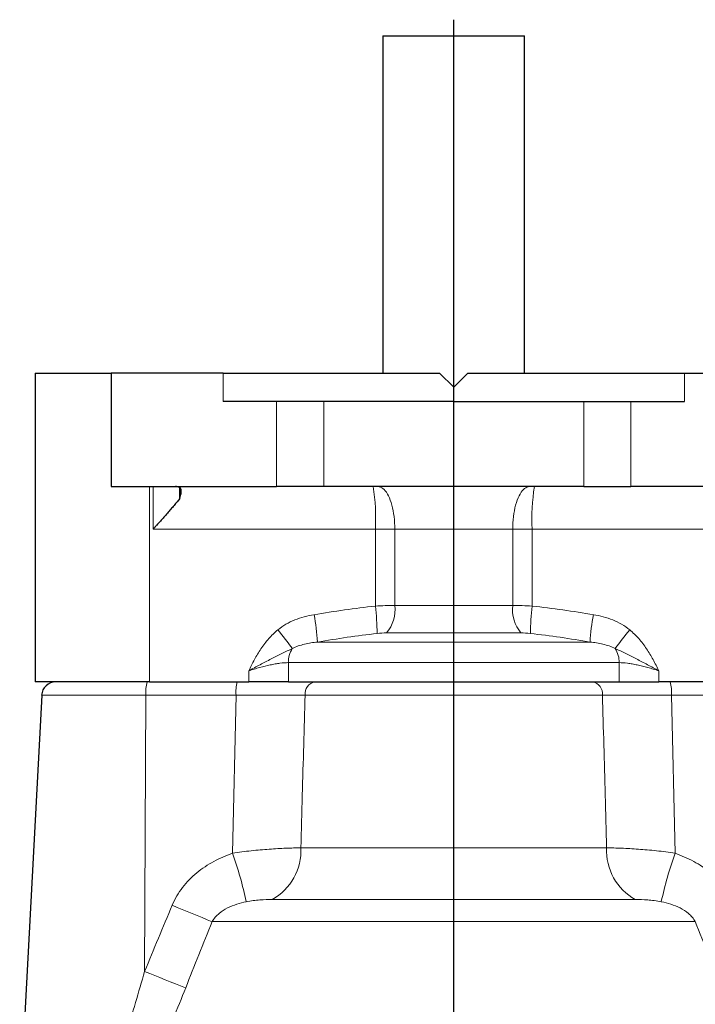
# Model space of a CAD drawing. Header units: millimetres. Extents: x -342 to 561, y -507 to 471.
# Tile 8 of 15: x -255 to -160, y 314 to 453. Entities that reach past the tile are written whole.
import ezdxf

# ---------------------------------------------------------------- set-up
doc = ezdxf.new("R2010")
doc.units = ezdxf.units.MM
doc.layers.add('FORMAT', color=7, linetype='Continuous')

# ---------------------------------------------------------------- blocks, each defined once
blk = doc.blocks.new('SW_CENTERMARKSYMBOL_0')
at = {"layer": 'FORMAT', "color": 0}
blk.add_line((0, 5), (0, 406.28), dxfattribs=at)

msp = doc.modelspace()

# ---------------------------------------------------------------- linework, layer by layer
at = {"color": 7, "linetype": 'Continuous', "lineweight": 25}
for p, q in [((-203.97, 450.78), (-203.97, 403.28)), ((-203.97, 450.78), (-193.97, 450.78)), ((-193.97, 450.78), (-183.97, 450.78)), ((-183.97, 403.28), (-183.97, 450.78)), ((-252.97, 403.28), (-252.97, 359.78)), ((-252.97, 403.28), (-242.28, 403.28)), ((-242.28, 403.28), (-242.28, 387.28)), ((-226.49, 403.28), (-242.28, 403.28)), ((-226.49, 403.28), (-195.97, 403.28)), ((-193.97, 401.28), (-195.97, 403.28)), ((-191.97, 403.28), (-193.97, 401.28)), ((-191.97, 403.28), (-161.44, 403.28)), ((-161.44, 403.28), (-145.65, 403.28)), ((-193.97, 399.28), (-226.49, 399.28)), ((-193.97, 399.28), (-161.44, 399.28)), ((-242.28, 387.28), (-218.95, 387.28)), ((-232.59, 385.61), (-232.59, 387.13)), ((-212.29, 387.28), (-218.95, 387.28)), ((-175.64, 387.28), (-212.29, 387.28)), ((-175.64, 387.28), (-168.98, 387.28)), ((-145.65, 387.28), (-168.98, 387.28)), ((-236.85, 359.78), (-252.97, 359.78)), ((-236.85, 359.78), (-222.88, 359.78)), ((-217.28, 359.78), (-222.88, 359.78)), ((-217.28, 359.78), (-170.65, 359.78)), ((-170.65, 359.78), (-165.05, 359.78)), ((-151.08, 359.78), (-165.05, 359.78)), ((-252.06, 357.89), (-255.17, 298.67))]:
    msp.add_line(p, q, dxfattribs=at)
at = {"color": 8, "linetype": 'Continuous', "lineweight": 18}
for p, q in [((-226.49, 403.28), (-226.49, 399.28)), ((-161.44, 403.28), (-161.44, 399.28)), ((-218.95, 387.28), (-218.95, 399.28)), ((-212.29, 399.28), (-212.29, 387.28)), ((-175.64, 399.28), (-175.64, 387.28)), ((-168.98, 387.28), (-168.98, 399.28)), ((-236.85, 387.28), (-236.85, 359.78)), ((-236.37, 381.28), (-236.37, 387.28)), ((-205.02, 381.28), (-236.37, 381.28)), ((-202.27, 381.28), (-205.02, 381.28)), ((-205.02, 370.45), (-205.02, 381.28)), ((-202.27, 381.28), (-185.66, 381.28)), ((-202.27, 381.28), (-202.27, 370.53)), ((-185.66, 381.28), (-182.91, 381.28)), ((-185.66, 381.28), (-185.66, 370.53)), ((-182.91, 381.28), (-151.56, 381.28)), ((-182.91, 370.45), (-182.91, 381.28)), ((-185.66, 370.53), (-202.27, 370.53)), ((-203.45, 366.67), (-184.48, 366.67)), ((-174.74, 365.38), (-213.19, 365.38)), ((-217.28, 362.48), (-217.28, 359.78)), ((-217.28, 362.48), (-170.65, 362.48)), ((-170.65, 362.48), (-170.65, 359.78)), ((-222.88, 359.78), (-222.88, 361.33)), ((-165.05, 359.78), (-165.05, 361.33)), ((-237.37, 357.89), (-252.06, 357.89)), ((-237.55, 318.98), (-237.37, 357.89)), ((-224.66, 357.89), (-237.37, 357.89)), ((-225.17, 335.62), (-224.66, 357.89)), ((-173, 357.89), (-214.93, 357.89)), ((-162.76, 335.62), (-163.27, 357.89)), ((-163.27, 357.89), (-150.56, 357.89)), ((-215.52, 336.39), (-172.41, 336.39)), ((-168.37, 329.1), (-219.56, 329.1)), ((-159.91, 325.99), (-228.02, 325.99))]:
    msp.add_line(p, q, dxfattribs=at)
at = {"color": 8, "linetype": 'Continuous', "lineweight": 18, "flags": 128}
for points in [[(-204.65, 387.28), (-204.47, 387.26), (-204.29, 387.21), (-204.12, 387.13), (-203.95, 387.02), (-203.78, 386.87), (-203.62, 386.69), (-203.46, 386.48), (-203.31, 386.24), (-203.17, 385.97), (-203.03, 385.68), (-202.91, 385.36), (-202.79, 385.02), (-202.69, 384.66), (-202.59, 384.28), (-202.51, 383.89), (-202.44, 383.47), (-202.38, 383.05), (-202.33, 382.62), (-202.3, 382.18), (-202.28, 381.73), (-202.27, 381.28)], [(-183.28, 387.28), (-183.46, 387.26), (-183.64, 387.21), (-183.81, 387.13), (-183.98, 387.02), (-184.15, 386.87), (-184.31, 386.69), (-184.47, 386.48), (-184.62, 386.24), (-184.76, 385.97), (-184.9, 385.68), (-185.02, 385.36), (-185.14, 385.02), (-185.24, 384.66), (-185.34, 384.28), (-185.42, 383.89), (-185.49, 383.47), (-185.55, 383.05), (-185.6, 382.62), (-185.63, 382.18), (-185.65, 381.73), (-185.66, 381.28)]]:
    msp.add_lwpolyline(points, dxfattribs=at)
at = {"color": 8, "linetype": 'Continuous', "lineweight": 18}
for centre, radius, start, end in [((-234.42, 382.75), 29.44, 357.1385, 8.8532), ((-153.51, 382.75), 29.44, 171.1468, 182.8615), ((-236.35, 366.47), 31.58, 0.2141, 7.2431), ((-207.37, 369.97), 5.13, 319.9502, 6.2775), ((-180.56, 369.97), 5.13, 173.7225, 220.0498), ((-151.58, 366.47), 31.58, 172.7569, 179.7859), ((-242.91, 363.63), 29.78, 3.3643, 10.8622), ((-145.02, 363.63), 29.78, 169.1378, 176.6357), ((-263.39, 330.23), 57.88, 36.2594, 39.5681), ((-124.54, 330.23), 57.88, 140.4319, 143.7406), ((-213.67, 362.52), 3.62, 147.7019, 180.6973), ((-174.26, 362.52), 3.62, 359.3027, 32.2981), ((-231.9, 358.34), 5.49, 164.7658, 184.7392), ((-219.19, 358.34), 5.49, 164.7658, 184.7392), ((-213.19, 358.07), 1.74, 101.3677, 186.0849), ((-174.74, 358.07), 1.74, 353.9151, 78.6323), ((-168.74, 358.34), 5.49, 355.2608, 15.2342), ((-223.45, 336.02), 7.94, 299.3044, 2.6838), ((-164.48, 336.02), 7.94, 177.3162, 240.6956), ((-271.66, 318.67), 49.48, 11.8208, 20.0323), ((-116.27, 318.67), 49.48, 159.9677, 168.1792), ((-112.87, 613.92), 310.11, 247.076, 248.2015), ((-130.06, 578.91), 281.27, 247.5324, 248.8018)]:
    msp.add_arc(centre, radius, start, end, dxfattribs=at)
at = {"color": 7, "linetype": 'Continuous', "lineweight": 25}
msp.add_arc((-250.07, 357.78), 2, 90, 177, dxfattribs=at)
for points, knots in [([(-232.59, 385.61), (-232.51, 385.88), (-232.44, 386.12), (-232.39, 386.43), (-232.39, 386.53), (-232.39, 386.71), (-232.4, 386.79), (-232.44, 386.94), (-232.47, 387), (-232.55, 387.11), (-232.61, 387.15), (-232.8, 387.25), (-232.97, 387.28), (-233.19, 387.28)], [0, 0, 0, 0, 0.25, 0.25, 0.375, 0.375, 0.5, 0.5, 0.625, 0.625, 0.75, 0.75, 1, 1, 1, 1]), ([(-232.59, 385.61), (-232.84, 385.3), (-233.11, 384.97), (-233.55, 384.45), (-233.7, 384.27), (-234.02, 383.91), (-234.18, 383.73), (-234.66, 383.17), (-234.99, 382.8), (-235.5, 382.24), (-235.67, 382.05), (-235.93, 381.76), (-236.02, 381.67), (-236.19, 381.47), (-236.28, 381.38), (-236.37, 381.28)], [0, 0, 0, 0, 0.25, 0.25, 0.375, 0.375, 0.5, 0.5, 0.75, 0.75, 0.875, 0.875, 0.9375, 0.9375, 1, 1, 1, 1])]:
    msp.add_open_spline(points, degree=3, knots=knots, dxfattribs=at)
at = {"color": 8, "linetype": 'Continuous', "lineweight": 18}
for points in [[(-213.67, 369.24), (-210.8, 369.73), (-207.92, 370.14), (-205.02, 370.45)], [(-174.26, 369.24), (-177.13, 369.73), (-180.01, 370.14), (-182.91, 370.45)], [(-204.77, 366.59), (-207.59, 366.28), (-210.39, 365.86), (-213.19, 365.38)], [(-203.45, 366.67), (-203.87, 366.67), (-204.31, 366.64), (-204.77, 366.59)], [(-184.48, 366.67), (-184.06, 366.67), (-183.62, 366.64), (-183.16, 366.59)], [(-183.16, 366.59), (-180.34, 366.28), (-177.54, 365.86), (-174.74, 365.38)], [(-237.55, 318.98), (-236.26, 322.1), (-234.97, 325.21), (-233.66, 328.31)], [(-228.02, 325.99), (-229.28, 322.89), (-230.52, 319.78), (-231.76, 316.67)], [(-159.91, 325.99), (-158.65, 322.89), (-157.41, 319.78), (-156.17, 316.67)], [(-240.16, 310.24), (-239.26, 313.14), (-238.39, 316.06), (-237.55, 318.98)], [(-231.76, 316.67), (-232.93, 313.74), (-234.12, 310.82), (-235.35, 307.92)]]:
    msp.add_open_spline(points, degree=3, dxfattribs=at)
for points, knots in [([(-205.02, 370.45), (-204.54, 370.48), (-204.08, 370.5), (-203.16, 370.52), (-202.71, 370.53), (-202.27, 370.53)], [0, 0, 0, 0, 0.5, 0.5, 1, 1, 1, 1]), ([(-182.91, 370.45), (-183.39, 370.48), (-183.85, 370.5), (-184.77, 370.52), (-185.22, 370.53), (-185.66, 370.53)], [0, 0, 0, 0, 0.5, 0.5, 1, 1, 1, 1]), ([(-218.78, 367.09), (-218.05, 367.69), (-217.24, 368.14), (-215.94, 368.67), (-215.49, 368.82), (-214.59, 369.06), (-214.13, 369.16), (-213.67, 369.24)], [0, 0, 0, 0, 0.5, 0.5, 0.75, 0.75, 1, 1, 1, 1]), ([(-169.15, 367.09), (-169.88, 367.69), (-170.69, 368.14), (-171.99, 368.67), (-172.44, 368.82), (-173.34, 369.06), (-173.8, 369.16), (-174.26, 369.24)], [0, 0, 0, 0, 0.5, 0.5, 0.75, 0.75, 1, 1, 1, 1]), ([(-218.78, 367.09), (-219.24, 366.72), (-219.66, 366.3), (-220.45, 365.42), (-220.81, 364.94), (-221.48, 363.95), (-221.78, 363.44), (-222.21, 362.66), (-222.35, 362.39), (-222.62, 361.86), (-222.75, 361.59), (-222.88, 361.33)], [0, 0, 0, 0, 0.25, 0.25, 0.5, 0.5, 0.75, 0.75, 0.875, 0.875, 1, 1, 1, 1]), ([(-169.15, 367.09), (-168.69, 366.72), (-168.27, 366.3), (-167.48, 365.42), (-167.12, 364.94), (-166.45, 363.95), (-166.15, 363.44), (-165.72, 362.66), (-165.58, 362.39), (-165.31, 361.86), (-165.18, 361.59), (-165.05, 361.33)], [0, 0, 0, 0, 0.25, 0.25, 0.5, 0.5, 0.75, 0.75, 0.875, 0.875, 1, 1, 1, 1]), ([(-213.19, 365.38), (-213.8, 365.32), (-214.4, 365.23), (-215.3, 365.01), (-215.59, 364.93), (-216.17, 364.73), (-216.45, 364.61), (-216.72, 364.46)], [0, 0, 0, 0, 0.5, 0.5, 0.75, 0.75, 1, 1, 1, 1]), ([(-174.74, 365.38), (-174.13, 365.32), (-173.53, 365.23), (-172.63, 365.01), (-172.34, 364.93), (-171.76, 364.73), (-171.48, 364.61), (-171.21, 364.46)], [0, 0, 0, 0, 0.5, 0.5, 0.75, 0.75, 1, 1, 1, 1]), ([(-216.72, 364.46), (-217.22, 364.24), (-217.71, 364.01), (-218.7, 363.52), (-219.21, 363.26), (-220.23, 362.74), (-220.75, 362.47), (-221.81, 361.91), (-222.35, 361.62), (-222.88, 361.33)], [0, 0, 0, 0, 0.25, 0.25, 0.5, 0.5, 0.75, 0.75, 1, 1, 1, 1]), ([(-171.21, 364.46), (-170.71, 364.24), (-170.22, 364.01), (-169.23, 363.52), (-168.72, 363.26), (-167.7, 362.74), (-167.18, 362.47), (-166.12, 361.91), (-165.58, 361.62), (-165.05, 361.33)], [0, 0, 0, 0, 0.25, 0.25, 0.5, 0.5, 0.75, 0.75, 1, 1, 1, 1]), ([(-217.28, 362.48), (-217.65, 362.48), (-218.04, 362.45), (-218.68, 362.37), (-218.91, 362.33), (-219.37, 362.25), (-219.6, 362.21), (-220.32, 362.05), (-220.82, 361.93), (-221.59, 361.72), (-221.84, 361.64), (-222.36, 361.49), (-222.62, 361.41), (-222.88, 361.33)], [0, 0, 0, 0, 0.25, 0.25, 0.375, 0.375, 0.5, 0.5, 0.75, 0.75, 0.875, 0.875, 1, 1, 1, 1]), ([(-170.65, 362.48), (-170.29, 362.48), (-169.89, 362.45), (-169.25, 362.37), (-169.02, 362.33), (-168.56, 362.25), (-168.33, 362.21), (-167.61, 362.05), (-167.11, 361.93), (-166.34, 361.72), (-166.09, 361.64), (-165.57, 361.49), (-165.31, 361.41), (-165.05, 361.33)], [0, 0, 0, 0, 0.25, 0.25, 0.375, 0.375, 0.5, 0.5, 0.75, 0.75, 0.875, 0.875, 1, 1, 1, 1]), ([(-214.93, 357.89), (-215.58, 357.89), (-216.99, 357.89), (-218.56, 357.89), (-220.23, 357.89), (-221.08, 357.89), (-222.84, 357.89), (-223.75, 357.89), (-224.66, 357.89)], [0, 0, 0, 0, 0.25, 0.5, 0.5, 0.75, 0.75, 1, 1, 1, 1]), ([(-214.93, 357.89), (-215.06, 353.19), (-215.19, 348.5), (-215.32, 343.8), (-215.38, 341.33), (-215.45, 338.86), (-215.52, 336.39)], [0.00189807, 0.00189807, 0.00189807, 0.00189807, 0.016, 0.016, 0.016, 0.0234226, 0.0234226, 0.0234226, 0.0234226]), ([(-173, 357.89), (-172.87, 353.19), (-172.74, 348.5), (-172.61, 343.8), (-172.55, 341.33), (-172.48, 338.86), (-172.41, 336.39)], [0.00189807, 0.00189807, 0.00189807, 0.00189807, 0.016, 0.016, 0.016, 0.0234226, 0.0234226, 0.0234226, 0.0234226]), ([(-173, 357.89), (-172.35, 357.89), (-170.94, 357.89), (-169.37, 357.89), (-167.7, 357.89), (-166.85, 357.89), (-165.09, 357.89), (-164.18, 357.89), (-163.27, 357.89)], [0, 0, 0, 0, 0.25, 0.5, 0.5, 0.75, 0.75, 1, 1, 1, 1]), ([(-225.17, 335.62), (-224.28, 335.76), (-223.4, 335.88), (-222.1, 336.02), (-221.67, 336.06), (-220.82, 336.14), (-220.4, 336.17), (-219.17, 336.26), (-218.38, 336.3), (-216.89, 336.37), (-216.18, 336.38), (-215.52, 336.39)], [0, 0, 0, 0, 0.25, 0.25, 0.375, 0.375, 0.5, 0.5, 0.75, 0.75, 1, 1, 1, 1]), ([(-162.76, 335.62), (-163.65, 335.76), (-164.53, 335.88), (-165.83, 336.02), (-166.26, 336.06), (-167.11, 336.14), (-167.53, 336.17), (-168.76, 336.26), (-169.55, 336.3), (-171.04, 336.37), (-171.75, 336.38), (-172.41, 336.39)], [0, 0, 0, 0, 0.25, 0.25, 0.375, 0.375, 0.5, 0.5, 0.75, 0.75, 1, 1, 1, 1]), ([(-233.66, 328.31), (-233.47, 328.76), (-233.25, 329.19), (-232.76, 330.02), (-232.49, 330.43), (-231.61, 331.57), (-230.94, 332.25), (-229.82, 333.18), (-229.43, 333.46), (-228.63, 334), (-228.22, 334.24), (-226.96, 334.92), (-226.09, 335.3), (-225.17, 335.62)], [0, 0, 0, 0, 0.125, 0.125, 0.25, 0.25, 0.5, 0.5, 0.625, 0.625, 0.75, 0.75, 1, 1, 1, 1]), ([(-154.27, 328.31), (-154.46, 328.76), (-154.68, 329.19), (-155.17, 330.02), (-155.44, 330.43), (-156.32, 331.57), (-156.99, 332.25), (-158.11, 333.18), (-158.5, 333.46), (-159.3, 334), (-159.71, 334.24), (-160.97, 334.92), (-161.84, 335.3), (-162.76, 335.62)], [0, 0, 0, 0, 0.125, 0.125, 0.25, 0.25, 0.5, 0.5, 0.625, 0.625, 0.75, 0.75, 1, 1, 1, 1]), ([(-223.23, 328.8), (-223.68, 328.71), (-224.13, 328.59), (-225.01, 328.3), (-225.44, 328.13), (-226.29, 327.7), (-226.69, 327.44), (-227.25, 326.97), (-227.42, 326.8), (-227.75, 326.42), (-227.9, 326.22), (-228.02, 325.99)], [0, 0, 0, 0, 0.25, 0.25, 0.5, 0.5, 0.75, 0.75, 0.875, 0.875, 1, 1, 1, 1]), ([(-219.56, 329.1), (-220.12, 329.1), (-220.7, 329.09), (-221.61, 329.03), (-221.92, 329), (-222.56, 328.92), (-222.89, 328.87), (-223.23, 328.8)], [0, 0, 0, 0, 0.5, 0.5, 0.75, 0.75, 1, 1, 1, 1]), ([(-168.37, 329.1), (-167.81, 329.1), (-167.23, 329.09), (-166.32, 329.03), (-166.01, 329), (-165.37, 328.92), (-165.04, 328.87), (-164.7, 328.8)], [0, 0, 0, 0, 0.5, 0.5, 0.75, 0.75, 1, 1, 1, 1]), ([(-164.7, 328.8), (-164.25, 328.71), (-163.8, 328.59), (-162.92, 328.3), (-162.49, 328.13), (-161.64, 327.7), (-161.24, 327.44), (-160.68, 326.97), (-160.51, 326.8), (-160.18, 326.42), (-160.03, 326.22), (-159.91, 325.99)], [0, 0, 0, 0, 0.25, 0.25, 0.5, 0.5, 0.75, 0.75, 0.875, 0.875, 1, 1, 1, 1])]:
    msp.add_open_spline(points, degree=3, knots=knots, dxfattribs=at)

# ---------------------------------------------------------------- block references
at = {"layer": 'FORMAT'}
msp.add_blockref('SW_CENTERMARKSYMBOL_0', (-193.97, 46.78), dxfattribs=at)

doc.saveas('drawing.dxf')
